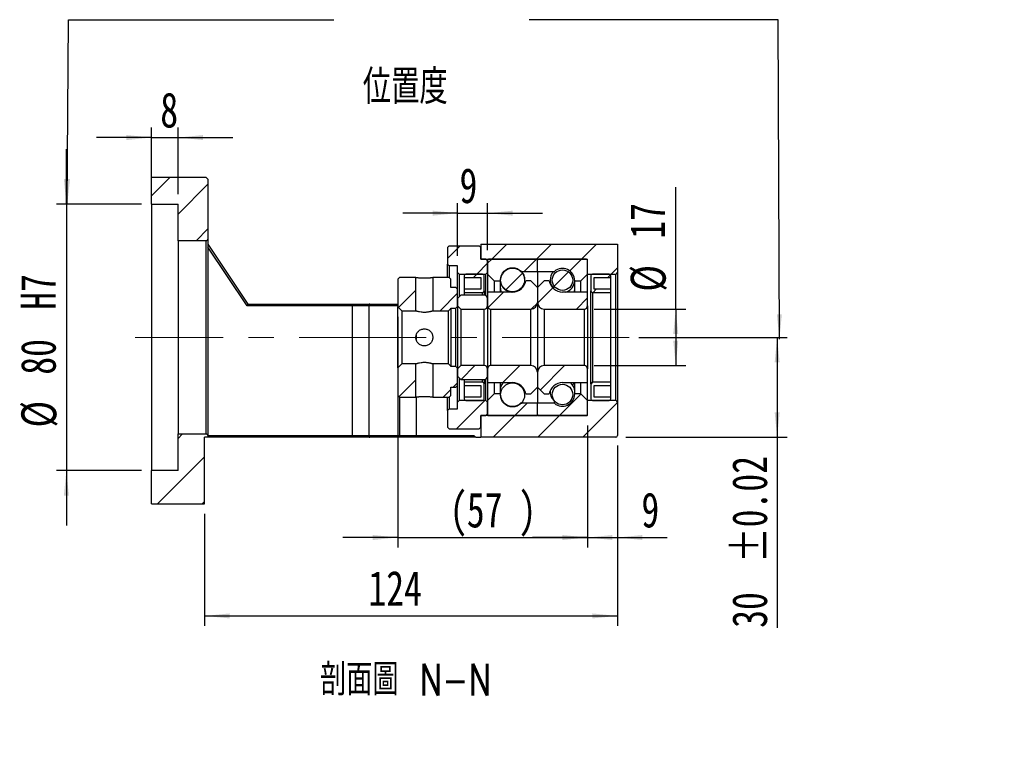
# Model space of a CAD drawing. Header units: millimetres. Extents: x 42 to 294, y 5 to 197.
# Tile 4 of 6: x 195 to 294, y 5 to 78. Entities that reach past the tile are written whole.
import ezdxf

# ---------------------------------------------------------------- set-up
doc = ezdxf.new("R2010")
doc.units = ezdxf.units.MM
doc.linetypes.add('CENTERX2', pattern=[20.32, 12.7, -2.54, 2.54, -2.54])
doc.layers.add('FORMAT', color=7, linetype='Continuous')
doc.styles.add('SLDTEXTSTYLE0', font='TXT', dxfattribs={"width": 0.75, "bigfont": 'bigfont'})
doc.styles.add('SLDTEXTSTYLE1', font='TXT', dxfattribs={"width": 0.75})
doc.dimstyles.new('SLDDIMSTYLE3', dxfattribs={"dimtxt": 3.5, "dimasz": 2.5, "dimexe": 0, "dimexo": 0.0625, "dimgap": 0.875, "dimtad": 1, "dimlfac": 3, "dimrnd": 1e-09, "dimzin": 12, "dimdsep": 46, "dimtxsty": 'SLDTEXTSTYLE1', "dimsah": 1, "dimcen": 0.09, "dimadec": 0, "dimazin": 3, "dimtfac": 1, "dimtofl": 0, "dimtmove": 0, "dimatfit": 3, "dimfxl": 1, "dimfrac": 2, "dimtolj": 1, "dimtzin": 12, "dimarcsym": 0})
doc.dimstyles.new('SLDDIMSTYLE5', dxfattribs={"dimtxt": 3.5, "dimasz": 2.5, "dimexe": 0, "dimexo": 0.0625, "dimgap": 0.875, "dimtad": 1, "dimlfac": 3, "dimrnd": 1e-09, "dimzin": 12, "dimdsep": 46, "dimtxsty": 'SLDTEXTSTYLE1', "dimsah": 1, "dimcen": 0.09, "dimadec": 0, "dimazin": 3, "dimtfac": 1, "dimtmove": 0, "dimatfit": 0, "dimfxl": 1, "dimfrac": 2, "dimtolj": 1, "dimtzin": 12, "dimarcsym": 0})
doc.dimstyles.new('SLDDIMSTYLE6', dxfattribs={"dimtxt": 3.5, "dimasz": 2.5, "dimexe": 0, "dimexo": 0.0625, "dimgap": 0.875, "dimtad": 1, "dimlfac": 3, "dimrnd": 1e-09, "dimzin": 12, "dimdsep": 46, "dimtxsty": 'SLDTEXTSTYLE1', "dimsah": 1, "dimcen": 0.09, "dimadec": 0, "dimazin": 3, "dimtfac": 1, "dimtmove": 0, "dimatfit": 0, "dimfxl": 1, "dimfrac": 2, "dimtolj": 1, "dimarcsym": 0})
doc.dimstyles.new('SLDDIMSTYLE7', dxfattribs={"dimtxt": 3.5, "dimasz": 2.5, "dimexe": 0, "dimexo": 0.0625, "dimgap": 0.875, "dimtad": 1, "dimlfac": 3, "dimrnd": 1e-09, "dimzin": 12, "dimdsep": 46, "dimtxsty": 'SLDTEXTSTYLE1', "dimsah": 1, "dimcen": 0.09, "dimadec": 0, "dimazin": 3, "dimtol": 1, "dimtp": 0.02, "dimtm": 0.02, "dimtfac": 1, "dimtofl": 0, "dimtmove": 0, "dimatfit": 3, "dimfxl": 1, "dimfrac": 2, "dimtolj": 1, "dimarcsym": 0})

# ---------------------------------------------------------------- blocks, each defined once
blk = doc.blocks.new('_D_10')
at = {"layer": 'FORMAT', "color": 7}
for p, q in [((208.499, 60.501), (208.499, 67.161)), ((211.166, 60.501), (211.166, 67.161)), ((208.499, 66.161), (202.999, 66.161)), ((208.499, 66.161), (211.166, 66.161)), ((211.166, 66.161), (216.666, 66.161))]:
    blk.add_line(p, q, dxfattribs=at)
for points in [[(208.499, 66.161), (205.999, 66.411), (205.999, 65.911)], [(211.166, 66.161), (213.666, 65.911), (213.666, 66.411)]]:
    blk.add_solid(points, dxfattribs=at)
at = {"layer": 'FORMAT', "color": 7, "insert": (209.389, 70.673), "char_height": 3.5, "attachment_point": 1, "style": 'SLDTEXTSTYLE1'}
blk.add_mtext('8', dxfattribs=at)
blk = doc.blocks.new('_D_11')
at = {"layer": 'FORMAT', "color": 7}
for p, q in [((199.982, 59.501), (199.982, 65.001)), ((207.499, 59.501), (198.982, 59.501)), ((199.982, 59.501), (199.982, 32.835)), ((207.499, 32.835), (198.982, 32.835)), ((199.982, 32.835), (199.982, 27.335))]:
    blk.add_line(p, q, dxfattribs=at)
for points in [[(199.982, 59.501), (200.232, 62.001), (199.732, 62.001)], [(199.982, 32.835), (199.732, 30.335), (200.232, 30.335)]]:
    blk.add_solid(points, dxfattribs=at)
at = {"layer": 'FORMAT', "color": 7, "char_height": 3.5, "attachment_point": 1, "rotation": 90, "style": 'SLDTEXTSTYLE1'}
for s, insert in [('H7', (195.416, 48.913)), ('80', (195.416, 42.429)), ('%%c', (195.47, 37.15))]:
    blk.add_mtext(s, dxfattribs=dict(at, insert=insert))
blk = doc.blocks.new('_D_12')
at = {"layer": 'FORMAT', "color": 7}
for p, q in [((255.166, 35.335), (255.166, 17.292)), ((213.832, 28.501), (213.832, 17.292)), ((213.832, 18.292), (255.166, 18.292))]:
    blk.add_line(p, q, dxfattribs=at)
for points in [[(213.832, 18.292), (216.332, 18.042), (216.332, 18.542)], [(255.166, 18.292), (252.666, 18.542), (252.666, 18.042)]]:
    blk.add_solid(points, dxfattribs=at)
at = {"layer": 'FORMAT', "color": 7, "insert": (230.23, 22.803), "char_height": 3.5, "attachment_point": 1, "style": 'SLDTEXTSTYLE1'}
blk.add_mtext('124', dxfattribs=at)
blk = doc.blocks.new('_D_13')
at = {"layer": 'FORMAT', "color": 7}
for p, q in [((233.166, 48.235), (233.166, 25.138)), ((252.166, 37.335), (252.166, 25.138)), ((233.166, 26.138), (227.666, 26.138)), ((233.166, 26.138), (252.166, 26.138)), ((252.166, 26.138), (257.666, 26.138))]:
    blk.add_line(p, q, dxfattribs=at)
for points in [[(233.166, 26.138), (230.666, 26.388), (230.666, 25.888)], [(252.166, 26.138), (254.666, 25.888), (254.666, 26.388)]]:
    blk.add_solid(points, dxfattribs=at)
at = {"layer": 'FORMAT', "color": 7, "char_height": 3.5, "attachment_point": 1, "style": 'SLDTEXTSTYLE1'}
for s, insert in [('(', (238.365, 30.65)), ('57', (240.086, 30.65)), (')', (245.258, 30.65))]:
    blk.add_mtext(s, dxfattribs=dict(at, insert=insert))
blk = doc.blocks.new('_D_14')
at = {"layer": 'FORMAT', "color": 7}
for p, q in [((252.166, 37.335), (252.166, 25.138)), ((255.166, 35.335), (255.166, 25.138)), ((252.166, 26.138), (246.666, 26.138)), ((252.166, 26.138), (255.166, 26.138)), ((255.166, 26.138), (260.158, 26.138))]:
    blk.add_line(p, q, dxfattribs=at)
for points in [[(252.166, 26.138), (249.666, 26.388), (249.666, 25.888)], [(255.166, 26.138), (257.666, 25.888), (257.666, 26.388)]]:
    blk.add_solid(points, dxfattribs=at)
at = {"layer": 'FORMAT', "color": 7, "insert": (257.572, 30.65), "char_height": 3.5, "attachment_point": 1, "style": 'SLDTEXTSTYLE1'}
blk.add_mtext('9', dxfattribs=at)
blk = doc.blocks.new('_D_15')
at = {"layer": 'FORMAT', "color": 7}
for p, q in [((261.011, 49.001), (261.011, 61.201)), ((252.832, 49.001), (262.011, 49.001)), ((261.011, 49.001), (261.011, 43.335)), ((252.832, 43.335), (262.011, 43.335))]:
    blk.add_line(p, q, dxfattribs=at)
for points in [[(261.011, 49.001), (260.761, 46.501), (261.261, 46.501)], [(261.011, 43.335), (261.261, 45.835), (260.761, 45.835)]]:
    blk.add_solid(points, dxfattribs=at)
at = {"layer": 'FORMAT', "color": 7, "char_height": 3.5, "attachment_point": 1, "rotation": 90, "style": 'SLDTEXTSTYLE1'}
for s, insert in [('17', (256.445, 56.028)), ('%%c', (256.499, 50.75))]:
    blk.add_mtext(s, dxfattribs=dict(at, insert=insert))
blk = doc.blocks.new('_D_16')
at = {"layer": 'FORMAT', "color": 7}
for p, q in [((257.33, 46.168), (272.166, 46.168)), ((271.166, 46.168), (271.166, 36.168)), ((255.999, 36.168), (272.166, 36.168)), ((271.166, 36.168), (271.166, 17.099))]:
    blk.add_line(p, q, dxfattribs=at)
for points in [[(271.166, 46.168), (270.916, 43.668), (271.416, 43.668)], [(271.166, 36.168), (271.416, 38.668), (270.916, 38.668)]]:
    blk.add_solid(points, dxfattribs=at)
at = {"layer": 'FORMAT', "color": 7, "char_height": 3.5, "attachment_point": 1, "rotation": 90, "style": 'SLDTEXTSTYLE1'}
for s, insert in [('±0.02', (266.654, 23.583)), ('30', (266.654, 17.099))]:
    blk.add_mtext(s, dxfattribs=dict(at, insert=insert))
blk = doc.blocks.new('_D_17')
at = {"layer": 'FORMAT', "color": 7}
for p, q in [((239.166, 54.335), (239.166, 59.594)), ((242.166, 54.901), (242.166, 59.594)), ((239.166, 58.594), (233.666, 58.594)), ((239.166, 58.594), (242.166, 58.594)), ((242.166, 58.594), (247.666, 58.594))]:
    blk.add_line(p, q, dxfattribs=at)
for points in [[(239.166, 58.594), (236.666, 58.844), (236.666, 58.344)], [(242.166, 58.594), (244.666, 58.344), (244.666, 58.844)]]:
    blk.add_solid(points, dxfattribs=at)
at = {"layer": 'FORMAT', "color": 7, "insert": (239.358, 63.106), "char_height": 3.5, "attachment_point": 1, "style": 'SLDTEXTSTYLE1'}
blk.add_mtext('9', dxfattribs=at)

msp = doc.modelspace()

# ---------------------------------------------------------------- hatches: boundary and pattern name
at = {"layer": 'FORMAT', "linetype": 'Continuous', "lineweight": 18}
h = msp.add_hatch(dxfattribs=at)
h.set_pattern_fill('ANSI31', color=256, style=0)
edge = h.paths.add_edge_path(flags=0)
edge.add_line((214.1656, 56.0014), (214.1656, 62.0014))
edge.add_line((214.1656, 62.0014), (213.999, 62.1681))
edge.add_line((213.999, 62.1681), (208.499, 62.1681))
edge.add_line((208.499, 62.1681), (208.499, 59.5014))
edge.add_line((208.499, 59.5014), (211.1656, 59.5014))
edge.add_line((211.1656, 59.5014), (211.1656, 55.8348))
edge.add_line((211.1656, 55.8348), (213.999, 55.8348))
edge.add_arc((213.999, 56.0014), 0.1667, 270, 360)
h = msp.add_hatch(dxfattribs=at)
h.set_pattern_fill('ANSI31', color=256, style=0)
h.paths.add_polyline_path([(239.1656, 52.6681), (239.3323, 52.5014), (241.999, 52.5014), (242.1656, 52.6681), (242.1656, 53.8348), (241.999, 54.0014), (241.499, 54.0014), (241.499, 55.1681), (241.3323, 55.3348), (238.3323, 55.3348), (238.1656, 55.1681), (238.1656, 53.5014), (238.3323, 53.3348), (239.1656, 53.3348)], flags=0)
h = msp.add_hatch(dxfattribs=at)
h.set_pattern_fill('ANSI31', color=256, style=0)
edge = h.paths.add_edge_path(flags=0)
edge.add_line((255.1656, 52.6681), (255.1656, 55.5014))
edge.add_line((255.1656, 55.5014), (241.499, 55.5014))
edge.add_line((241.499, 55.5014), (241.499, 54.0014))
edge.add_line((241.499, 54.0014), (252.1656, 54.0014))
edge.add_line((252.1656, 54.0014), (252.1656, 52.5014))
edge.add_line((252.1656, 52.5014), (254.999, 52.5014))
edge.add_arc((254.999, 52.6681), 0.1667, 270, 360)
h = msp.add_hatch(dxfattribs=at)
h.set_pattern_fill('ANSI31', color=256, style=0)
edge = h.paths.add_edge_path(flags=0)
edge.add_line((247.0656, 54.0014), (242.2656, 54.0014))
edge.add_arc((242.2656, 53.9014), 0.1, 90, 180)
edge.add_line((242.1656, 53.9014), (242.1656, 52.5014))
edge.add_line((242.1656, 52.5014), (242.8323, 51.8348))
edge.add_line((242.8323, 51.8348), (243.4323, 51.8348))
edge.add_arc((244.6656, 51.8348), 1.2333, 49.179109, 180, ccw=False)
edge.add_line((245.4719, 52.7681), (247.1656, 52.7681))
edge.add_line((247.1656, 52.7681), (247.1656, 53.9014))
edge.add_arc((247.0656, 53.9014), 0.1, 0, 90)
h = msp.add_hatch(dxfattribs=at)
h.set_pattern_fill('ANSI31', color=256, style=0)
edge = h.paths.add_edge_path(flags=0)
edge.add_line((252.1656, 52.5014), (252.1656, 53.9014))
edge.add_arc((252.0656, 53.9014), 0.1, 0, 90)
edge.add_line((252.0656, 54.0014), (247.2656, 54.0014))
edge.add_arc((247.2656, 53.9014), 0.1, 90, 180)
edge.add_line((247.1656, 53.9014), (247.1656, 52.7681))
edge.add_line((247.1656, 52.7681), (248.8594, 52.7681))
edge.add_arc((249.6656, 51.8348), 1.2333, 0, 130.820891, ccw=False)
edge.add_line((250.899, 51.8348), (251.499, 51.8348))
edge.add_line((251.499, 51.8348), (252.1656, 52.5014))
h = msp.add_hatch(dxfattribs=at)
h.set_pattern_fill('ANSI31', color=256, style=0)
edge = h.paths.add_edge_path(flags=0)
edge.add_line((239.8323, 52.1681), (241.499, 52.1681))
edge.add_line((241.499, 52.1681), (241.499, 51.0014))
edge.add_line((241.499, 51.0014), (239.8323, 51.0014))
edge.add_line((239.8323, 51.0014), (239.8323, 50.6681))
edge.add_line((239.8323, 50.6681), (241.6656, 50.6681))
edge.add_arc((241.6656, 50.8348), 0.1667, 270, 360)
edge.add_line((241.8323, 50.8348), (241.8323, 52.3348))
edge.add_arc((241.6656, 52.3348), 0.1667, 0, 90)
edge.add_line((241.6656, 52.5014), (239.999, 52.5014))
edge.add_arc((239.999, 52.3348), 0.1667, 90, 180)
edge.add_line((239.8323, 52.3348), (239.8323, 52.1681))
h = msp.add_hatch(dxfattribs=at)
h.set_pattern_fill('ANSI31', color=256, style=0)
edge = h.paths.add_edge_path(flags=0)
edge.add_arc((244.6656, 51.9293), 1.2076, 0, 360)
h = msp.add_hatch(dxfattribs=at)
h.set_pattern_fill('ANSI31', color=256, style=0)
edge = h.paths.add_edge_path(flags=0)
edge.add_arc((249.6656, 51.8938), 1.0247, 0, 360)
h = msp.add_hatch(dxfattribs=at)
h.set_pattern_fill('ANSI31', color=256, style=0)
edge = h.paths.add_edge_path(flags=0)
edge.add_line((254.499, 51.0014), (252.8323, 51.0014))
edge.add_line((252.8323, 51.0014), (252.8323, 52.1681))
edge.add_line((252.8323, 52.1681), (254.499, 52.1681))
edge.add_line((254.499, 52.1681), (254.499, 52.3348))
edge.add_arc((254.3323, 52.3348), 0.1667, 0, 90)
edge.add_line((254.3323, 52.5014), (252.6656, 52.5014))
edge.add_arc((252.6656, 52.3348), 0.1667, 90, 180)
edge.add_line((252.499, 52.3348), (252.499, 50.8348))
edge.add_arc((252.6656, 50.8348), 0.1667, 180, 270)
edge.add_line((252.6656, 50.6681), (254.499, 50.6681))
edge.add_line((254.499, 50.6681), (254.499, 51.0014))
h = msp.add_hatch(dxfattribs=at)
h.set_pattern_fill('ANSI31', color=256, style=0)
h.paths.add_polyline_path([(233.3323, 52.1681), (233.1656, 52.0014), (233.1656, 49.2348), (233.5656, 48.8348), (234.9823, 48.8348), (234.9823, 52.1681)], flags=0)
h = msp.add_hatch(dxfattribs=at)
h.set_pattern_fill('ANSI31', color=256, style=0)
h.paths.add_polyline_path([(239.1656, 51.0014), (238.999, 51.1681), (238.499, 51.1681), (238.499, 52.0014), (238.3323, 52.1681), (236.6823, 52.1681), (236.6823, 48.8348), (238.2656, 48.8348), (238.499, 49.0681), (238.499, 49.0848), (238.999, 49.0848), (239.1656, 49.2514)], flags=0)
h = msp.add_hatch(dxfattribs=at)
h.set_pattern_fill('ANSI31', color=256, style=0)
edge = h.paths.add_edge_path(flags=0)
edge.add_line((247.1656, 49.6681), (247.1656, 51.1681))
edge.add_line((247.1656, 51.1681), (246.499, 51.8348))
edge.add_line((246.499, 51.8348), (245.9839, 51.8348))
edge.add_arc((244.6656, 52.0348), 1.3333, 270, 351.373073, ccw=False)
edge.add_line((244.6656, 50.7014), (242.1656, 50.7014))
edge.add_line((242.1656, 50.7014), (242.1656, 49.3348))
edge.add_arc((242.499, 49.3348), 0.3333, 180, 270)
edge.add_line((242.499, 49.0014), (246.499, 49.0014))
edge.add_arc((246.499, 49.6681), 0.6667, 270, 360)
h = msp.add_hatch(dxfattribs=at)
h.set_pattern_fill('ANSI31', color=256, style=0)
edge = h.paths.add_edge_path(flags=0)
edge.add_line((248.3474, 51.8348), (247.8323, 51.8348))
edge.add_line((247.8323, 51.8348), (247.1656, 51.1681))
edge.add_line((247.1656, 51.1681), (247.1656, 49.6681))
edge.add_arc((247.8323, 49.6681), 0.6667, 180, 270)
edge.add_line((247.8323, 49.0014), (251.8323, 49.0014))
edge.add_arc((251.8323, 49.3348), 0.3333, 270, 360)
edge.add_line((252.1656, 49.3348), (252.1656, 50.7014))
edge.add_line((252.1656, 50.7014), (249.6656, 50.7014))
edge.add_arc((249.6656, 52.0348), 1.3333, 188.626927, 270, ccw=False)
h = msp.add_hatch(dxfattribs=at)
h.set_pattern_fill('ANSI31', color=256, style=0)
edge = h.paths.add_edge_path(flags=0)
edge.add_line((239.1656, 49.3348), (239.499, 49.0014))
edge.add_line((239.499, 49.0014), (241.8323, 49.0014))
edge.add_arc((241.8323, 49.3348), 0.3333, 270, 360)
edge.add_line((242.1656, 49.3348), (242.1656, 50.0514))
edge.add_arc((241.8323, 50.0514), 0.3333, 0, 90)
edge.add_line((241.8323, 50.3848), (239.499, 50.3848))
edge.add_line((239.499, 50.3848), (239.1656, 50.0514))
edge.add_line((239.1656, 50.0514), (239.1656, 49.3348))
h = msp.add_hatch(dxfattribs=at)
h.set_pattern_fill('ANSI31', color=256, style=0)
h.paths.add_polyline_path([(233.1656, 40.3348), (233.3323, 40.1681), (234.9823, 40.1681), (234.9823, 43.5014), (233.5656, 43.5014), (233.1656, 43.1014)], flags=0)
h = msp.add_hatch(dxfattribs=at)
h.set_pattern_fill('ANSI31', color=256, style=0)
h.paths.add_polyline_path([(238.3323, 40.1681), (238.499, 40.3348), (238.499, 41.1681), (238.999, 41.1681), (239.1656, 41.3348), (239.1656, 43.0848), (238.999, 43.2514), (238.499, 43.2514), (238.499, 43.2681), (238.2656, 43.5014), (236.6823, 43.5014), (236.6823, 40.1681)], flags=0)
h = msp.add_hatch(dxfattribs=at)
h.set_pattern_fill('ANSI31', color=256, style=0)
edge = h.paths.add_edge_path(flags=0)
edge.add_line((239.499, 43.3348), (239.1656, 43.0014))
edge.add_line((239.1656, 43.0014), (239.1656, 42.2848))
edge.add_line((239.1656, 42.2848), (239.499, 41.9514))
edge.add_line((239.499, 41.9514), (241.8323, 41.9514))
edge.add_arc((241.8323, 42.2848), 0.3333, 270, 360)
edge.add_line((242.1656, 42.2848), (242.1656, 43.0014))
edge.add_arc((241.8323, 43.0014), 0.3333, 0, 90)
edge.add_line((241.8323, 43.3348), (239.499, 43.3348))
h = msp.add_hatch(dxfattribs=at)
h.set_pattern_fill('ANSI31', color=256, style=0)
edge = h.paths.add_edge_path(flags=0)
edge.add_line((245.9839, 40.5014), (246.499, 40.5014))
edge.add_line((246.499, 40.5014), (247.1656, 41.1681))
edge.add_line((247.1656, 41.1681), (247.1656, 42.6681))
edge.add_arc((246.499, 42.6681), 0.6667, 0, 90)
edge.add_line((246.499, 43.3348), (242.499, 43.3348))
edge.add_arc((242.499, 43.0014), 0.3333, 90, 180)
edge.add_line((242.1656, 43.0014), (242.1656, 41.6348))
edge.add_line((242.1656, 41.6348), (244.6656, 41.6348))
edge.add_arc((244.6656, 40.3014), 1.3333, 8.626927, 90, ccw=False)
h = msp.add_hatch(dxfattribs=at)
h.set_pattern_fill('ANSI31', color=256, style=0)
edge = h.paths.add_edge_path(flags=0)
edge.add_line((247.1656, 42.6681), (247.1656, 41.1681))
edge.add_line((247.1656, 41.1681), (247.8323, 40.5014))
edge.add_line((247.8323, 40.5014), (248.3474, 40.5014))
edge.add_arc((249.6656, 40.3014), 1.3333, 90, 171.373073, ccw=False)
edge.add_line((249.6656, 41.6348), (252.1656, 41.6348))
edge.add_line((252.1656, 41.6348), (252.1656, 43.0014))
edge.add_arc((251.8323, 43.0014), 0.3333, 0, 90)
edge.add_line((251.8323, 43.3348), (247.8323, 43.3348))
edge.add_arc((247.8323, 42.6681), 0.6667, 90, 180)
h = msp.add_hatch(dxfattribs=at)
h.set_pattern_fill('ANSI31', color=256, style=0)
edge = h.paths.add_edge_path(flags=0)
edge.add_line((239.8323, 41.3348), (241.499, 41.3348))
edge.add_line((241.499, 41.3348), (241.499, 40.1681))
edge.add_line((241.499, 40.1681), (239.8323, 40.1681))
edge.add_line((239.8323, 40.1681), (239.8323, 40.0014))
edge.add_arc((239.999, 40.0014), 0.1667, 180, 270)
edge.add_line((239.999, 39.8348), (241.6656, 39.8348))
edge.add_arc((241.6656, 40.0014), 0.1667, 270, 360)
edge.add_line((241.8323, 40.0014), (241.8323, 41.5014))
edge.add_arc((241.6656, 41.5014), 0.1667, 0, 90)
edge.add_line((241.6656, 41.6681), (239.8323, 41.6681))
edge.add_line((239.8323, 41.6681), (239.8323, 41.3348))
h = msp.add_hatch(dxfattribs=at)
h.set_pattern_fill('ANSI31', color=256, style=0)
edge = h.paths.add_edge_path(flags=0)
edge.add_arc((244.6656, 40.4069), 1.2076, 0, 360)
h = msp.add_hatch(dxfattribs=at)
h.set_pattern_fill('ANSI31', color=256, style=0)
edge = h.paths.add_edge_path(flags=0)
edge.add_arc((249.6656, 40.4425), 1.0247, 0, 360)
h = msp.add_hatch(dxfattribs=at)
h.set_pattern_fill('ANSI31', color=256, style=0)
edge = h.paths.add_edge_path(flags=0)
edge.add_line((254.499, 40.1681), (252.8323, 40.1681))
edge.add_line((252.8323, 40.1681), (252.8323, 41.3348))
edge.add_line((252.8323, 41.3348), (254.499, 41.3348))
edge.add_line((254.499, 41.3348), (254.499, 41.6681))
edge.add_line((254.499, 41.6681), (252.6656, 41.6681))
edge.add_arc((252.6656, 41.5014), 0.1667, 90, 180)
edge.add_line((252.499, 41.5014), (252.499, 40.0014))
edge.add_arc((252.6656, 40.0014), 0.1667, 180, 270)
edge.add_line((252.6656, 39.8348), (254.3323, 39.8348))
edge.add_arc((254.3323, 40.0014), 0.1667, 270, 360)
edge.add_line((254.499, 40.0014), (254.499, 40.1681))
h = msp.add_hatch(dxfattribs=at)
h.set_pattern_fill('ANSI31', color=256, style=0)
edge = h.paths.add_edge_path(flags=0)
edge.add_line((242.1656, 39.8348), (242.1656, 38.4348))
edge.add_arc((242.2656, 38.4348), 0.1, 180, 270)
edge.add_line((242.2656, 38.3348), (247.0656, 38.3348))
edge.add_arc((247.0656, 38.4348), 0.1, 270, 360)
edge.add_line((247.1656, 38.4348), (247.1656, 39.5681))
edge.add_line((247.1656, 39.5681), (245.4719, 39.5681))
edge.add_arc((244.6656, 40.5014), 1.2333, 180, 310.820891, ccw=False)
edge.add_line((243.4323, 40.5014), (242.8323, 40.5014))
edge.add_line((242.8323, 40.5014), (242.1656, 39.8348))
h = msp.add_hatch(dxfattribs=at)
h.set_pattern_fill('ANSI31', color=256, style=0)
edge = h.paths.add_edge_path(flags=0)
edge.add_line((247.2656, 38.3348), (252.0656, 38.3348))
edge.add_arc((252.0656, 38.4348), 0.1, 270, 360)
edge.add_line((252.1656, 38.4348), (252.1656, 39.8348))
edge.add_line((252.1656, 39.8348), (251.499, 40.5014))
edge.add_line((251.499, 40.5014), (250.899, 40.5014))
edge.add_arc((249.6656, 40.5014), 1.2333, 229.179109, 360, ccw=False)
edge.add_line((248.8594, 39.5681), (247.1656, 39.5681))
edge.add_line((247.1656, 39.5681), (247.1656, 38.4348))
edge.add_arc((247.2656, 38.4348), 0.1, 180, 270)
h = msp.add_hatch(dxfattribs=at)
h.set_pattern_fill('ANSI31', color=256, style=0)
h.paths.add_polyline_path([(239.3323, 39.8348), (239.1656, 39.6681), (239.1656, 39.0014), (238.3323, 39.0014), (238.1656, 38.8348), (238.1656, 37.1681), (238.3323, 37.0014), (241.3323, 37.0014), (241.499, 37.1681), (241.499, 38.3348), (241.999, 38.3348), (242.1656, 38.5014), (242.1656, 39.6681), (241.999, 39.8348)], flags=0)
h = msp.add_hatch(dxfattribs=at)
h.set_pattern_fill('ANSI31', color=256, style=0)
edge = h.paths.add_edge_path(flags=0)
edge.add_line((255.1656, 36.3348), (255.1656, 39.6681))
edge.add_arc((254.999, 39.6681), 0.1667, 0, 90)
edge.add_line((254.999, 39.8348), (252.1656, 39.8348))
edge.add_line((252.1656, 39.8348), (252.1656, 38.3348))
edge.add_line((252.1656, 38.3348), (241.499, 38.3348))
edge.add_line((241.499, 38.3348), (241.499, 36.1681))
edge.add_line((241.499, 36.1681), (254.999, 36.1681))
edge.add_arc((254.999, 36.3348), 0.1667, 270, 360)
h = msp.add_hatch(dxfattribs=at)
h.set_pattern_fill('ANSI31', color=256, style=0)
edge = h.paths.add_edge_path(flags=0)
edge.add_line((211.1656, 36.5014), (211.1656, 32.8348))
edge.add_line((211.1656, 32.8348), (208.499, 32.8348))
edge.add_line((208.499, 32.8348), (208.499, 29.5014))
edge.add_line((208.499, 29.5014), (213.8323, 29.5014))
edge.add_line((213.8323, 29.5014), (213.8323, 36.1681))
edge.add_line((213.8323, 36.1681), (214.1656, 36.1681))
edge.add_line((214.1656, 36.1681), (214.1656, 36.3348))
edge.add_arc((213.999, 36.3348), 0.1667, 0, 90)
edge.add_line((213.999, 36.5014), (211.1656, 36.5014))

# ---------------------------------------------------------------- linework, layer by layer
at = {"color": 7, "linetype": 'Continuous', "lineweight": 25}
for p, q in [((208.499, 59.5014), (208.499, 62.1681)), ((213.999, 62.1681), (208.499, 62.1681)), ((213.999, 62.1681), (214.1656, 62.0014)), ((214.1656, 62.0014), (214.1656, 56.0014)), ((208.499, 59.5014), (211.1656, 59.5014)), ((208.499, 59.5014), (208.499, 32.8348)), ((211.1656, 55.8348), (211.1656, 59.5014)), ((211.1656, 55.8348), (211.1656, 36.5014)), ((213.999, 55.8348), (211.1656, 55.8348)), ((213.999, 36.5014), (213.999, 55.8348)), ((214.1656, 56.0014), (214.1656, 36.3348)), ((214.1656, 55.5014), (218.1656, 49.5014)), ((238.1656, 55.1681), (238.3323, 55.3348)), ((238.3323, 55.3348), (241.3323, 55.3348)), ((241.3323, 55.3348), (241.499, 55.1681)), ((241.499, 55.5014), (241.499, 54.0014)), ((241.499, 55.5014), (255.1656, 55.5014)), ((255.1656, 55.5014), (255.1656, 52.6681)), ((218.0764, 49.3348), (214.1656, 55.201)), ((238.1656, 55.1681), (238.1656, 53.5014)), ((241.499, 54.0014), (241.499, 55.1681)), ((238.3323, 53.3348), (238.1656, 53.5014)), ((238.1656, 52.1681), (238.1656, 53.5014)), ((239.1656, 53.3348), (238.3323, 53.3348)), ((238.3323, 53.3348), (238.3323, 52.1681)), ((239.1656, 52.6681), (239.1656, 53.3348)), ((241.999, 54.0014), (241.499, 54.0014)), ((241.499, 54.0014), (252.1656, 54.0014)), ((241.999, 54.0014), (242.1656, 53.8348)), ((242.1656, 53.9014), (242.1656, 52.5014)), ((242.1656, 52.6681), (242.1656, 53.8348)), ((247.0656, 54.0014), (242.2656, 54.0014)), ((247.1656, 52.7681), (247.1656, 53.9014)), ((252.0656, 54.0014), (247.2656, 54.0014)), ((252.1656, 52.5014), (252.1656, 54.0014)), ((252.1656, 52.5014), (252.1656, 53.9014)), ((239.3323, 52.5014), (239.1656, 52.6681)), ((239.1656, 51.0014), (239.1656, 52.6681)), ((239.3323, 52.5014), (241.999, 52.5014)), ((239.3323, 52.5014), (239.3323, 50.2181)), ((239.8323, 52.3348), (239.8323, 52.1681)), ((241.6656, 52.5014), (239.999, 52.5014)), ((241.8323, 50.8348), (241.8323, 52.3348)), ((242.1656, 52.6681), (241.999, 52.5014)), ((241.999, 50.3401), (241.999, 52.5014)), ((242.1656, 52.5014), (242.8323, 51.8348)), ((242.1656, 52.5014), (242.1656, 50.7014)), ((245.4719, 52.7681), (247.1656, 52.7681)), ((247.1656, 52.7681), (247.1656, 51.1681)), ((247.1656, 52.7681), (248.8594, 52.7681)), ((248.8594, 52.7595), (248.8594, 52.7681)), ((251.499, 51.8348), (252.1656, 52.5014)), ((252.1656, 52.5014), (254.999, 52.5014)), ((252.1656, 50.7014), (252.1656, 52.5014)), ((252.499, 52.3348), (252.499, 50.8348)), ((254.3323, 52.5014), (252.6656, 52.5014)), ((254.499, 52.1681), (254.499, 52.3348)), ((254.999, 39.8348), (254.999, 52.5014)), ((255.1656, 52.6681), (255.1656, 39.6681)), ((233.1656, 52.0014), (233.3323, 52.1681)), ((233.1656, 52.0014), (233.1656, 49.2348)), ((234.9823, 52.1681), (233.3323, 52.1681)), ((234.9823, 48.8348), (234.9823, 52.1681)), ((236.6823, 52.1681), (236.6823, 48.8348)), ((238.3323, 52.1681), (236.6823, 52.1681)), ((238.3323, 52.1681), (238.499, 52.0014)), ((238.499, 51.1681), (238.499, 52.0014)), ((239.8323, 52.1681), (239.8323, 51.0014)), ((239.8323, 52.1681), (241.499, 52.1681)), ((241.499, 52.1681), (241.499, 51.0014)), ((242.8323, 51.8348), (243.4323, 51.8348)), ((242.8323, 51.8348), (242.8323, 50.7014)), ((243.4323, 51.8348), (243.4323, 50.7014)), ((245.8775, 51.4789), (245.8513, 51.5897)), ((246.499, 51.8348), (245.9839, 51.8348)), ((247.1656, 51.1681), (246.499, 51.8348)), ((247.8323, 51.8348), (247.1656, 51.1681)), ((248.3474, 51.8348), (247.8323, 51.8348)), ((248.5106, 51.4614), (248.4908, 51.4043)), ((250.899, 51.8348), (251.499, 51.8348)), ((250.899, 50.7014), (250.899, 51.8348)), ((251.499, 50.7014), (251.499, 51.8348)), ((252.8323, 52.1681), (254.499, 52.1681)), ((252.8323, 51.0014), (252.8323, 52.1681)), ((254.499, 51.0014), (254.499, 52.1681)), ((238.999, 51.1681), (238.499, 51.1681)), ((238.999, 51.1681), (239.1656, 51.0014)), ((239.1656, 49.2514), (239.1656, 51.0014)), ((239.1656, 50.0514), (239.499, 50.3848)), ((241.8323, 50.3848), (239.499, 50.3848)), ((241.499, 51.0014), (239.8323, 51.0014)), ((239.8323, 51.0014), (239.8323, 50.6681)), ((239.8323, 50.6681), (239.8323, 50.3848)), ((239.8323, 50.6681), (241.6656, 50.6681)), ((241.8323, 50.8348), (241.8323, 50.3848)), ((242.1656, 50.7014), (242.1656, 49.3348)), ((244.6656, 50.7014), (242.1656, 50.7014)), ((247.1656, 51.1681), (247.1656, 49.6681)), ((252.1656, 50.7014), (249.6656, 50.7014)), ((252.1656, 49.3348), (252.1656, 50.7014)), ((252.499, 41.5014), (252.499, 50.8348)), ((252.6656, 50.6681), (252.6656, 41.6681)), ((252.6656, 50.6681), (254.499, 50.6681)), ((254.499, 51.0014), (252.8323, 51.0014)), ((254.499, 50.6681), (254.499, 51.0014)), ((254.499, 41.6681), (254.499, 50.6681)), ((218.1656, 49.5014), (218.0764, 49.3348)), ((228.6481, 49.3348), (218.0764, 49.3348)), ((218.1656, 49.5014), (228.6481, 49.5014)), ((228.6481, 49.5014), (228.6481, 49.3348)), ((228.6481, 49.5014), (230.3627, 49.5014)), ((230.281, 49.3348), (228.6481, 49.3348)), ((228.6481, 36.3348), (228.6481, 49.3348)), ((230.281, 49.3348), (230.281, 36.3348)), ((230.3627, 49.5014), (233.1656, 49.5014)), ((239.1656, 50.0514), (239.1656, 49.3348)), ((239.499, 49.0014), (239.1656, 49.3348)), ((242.1656, 49.3348), (242.1656, 50.0514)), ((242.1656, 49.3348), (242.1656, 43.0014)), ((247.1656, 49.6681), (247.1656, 42.6681)), ((252.1656, 49.3348), (252.1656, 43.0014)), ((233.5656, 48.8348), (233.1656, 49.2348)), ((233.1656, 43.1014), (233.1656, 49.2348)), ((233.5656, 48.8348), (233.5656, 43.5014)), ((233.5656, 48.8348), (234.9823, 48.8348)), ((236.6823, 48.8348), (238.2656, 48.8348)), ((238.499, 49.0681), (238.2656, 48.8348)), ((238.2656, 43.5014), (238.2656, 48.8348)), ((238.499, 49.0848), (238.999, 49.0848)), ((238.499, 49.0681), (238.499, 49.0848)), ((238.499, 49.0681), (238.499, 43.2681)), ((239.1656, 49.2514), (238.999, 49.0848)), ((238.999, 43.2514), (238.999, 49.0848)), ((239.1656, 49.2514), (239.1656, 43.0848)), ((239.499, 49.0014), (239.499, 43.3348)), ((239.499, 49.0014), (241.8323, 49.0014)), ((241.8323, 43.3348), (241.8323, 49.0014)), ((242.499, 43.3348), (242.499, 49.0014)), ((242.499, 49.0014), (246.499, 49.0014)), ((246.499, 43.3348), (246.499, 49.0014)), ((247.8323, 49.0014), (247.8323, 43.3348)), ((247.8323, 49.0014), (251.8323, 49.0014)), ((251.8323, 49.0014), (251.8323, 43.3348)), ((233.1656, 43.1014), (233.5656, 43.5014)), ((234.9823, 43.5014), (233.5656, 43.5014)), ((234.9823, 40.1681), (234.9823, 43.5014)), ((238.2656, 43.5014), (236.6823, 43.5014)), ((236.6823, 43.5014), (236.6823, 40.1681)), ((238.2656, 43.5014), (238.499, 43.2681)), ((233.1656, 43.1014), (233.1656, 40.3348)), ((238.499, 43.2514), (238.499, 43.2681)), ((238.999, 43.2514), (238.499, 43.2514)), ((238.999, 43.2514), (239.1656, 43.0848)), ((239.1656, 43.0014), (239.499, 43.3348)), ((239.1656, 41.3348), (239.1656, 43.0848)), ((239.1656, 43.0014), (239.1656, 42.2848)), ((241.8323, 43.3348), (239.499, 43.3348)), ((242.1656, 42.2848), (242.1656, 43.0014)), ((242.1656, 43.0014), (242.1656, 41.6348)), ((246.499, 43.3348), (242.499, 43.3348)), ((247.1656, 42.6681), (247.1656, 41.1681)), ((251.8323, 43.3348), (247.8323, 43.3348)), ((252.1656, 41.6348), (252.1656, 43.0014)), ((239.499, 41.9514), (239.1656, 42.2848)), ((239.3323, 42.1181), (239.3323, 39.8348)), ((239.499, 41.9514), (241.8323, 41.9514)), ((239.8323, 41.9514), (239.8323, 41.6681)), ((241.6656, 41.6681), (239.8323, 41.6681)), ((239.8323, 41.6681), (239.8323, 41.3348)), ((241.8323, 41.9514), (241.8323, 41.5014)), ((241.8323, 40.0014), (241.8323, 41.5014)), ((241.999, 39.8348), (241.999, 41.9961)), ((242.1656, 41.6348), (242.1656, 39.8348)), ((242.1656, 41.6348), (244.6656, 41.6348)), ((242.8323, 41.6348), (242.8323, 40.5014)), ((243.4323, 41.6348), (243.4323, 40.5014)), ((249.6656, 41.6348), (252.1656, 41.6348)), ((250.899, 40.5014), (250.899, 41.6348)), ((251.499, 40.5014), (251.499, 41.6348)), ((252.1656, 39.8348), (252.1656, 41.6348)), ((252.499, 41.5014), (252.499, 40.0014)), ((254.499, 41.6681), (252.6656, 41.6681)), ((254.499, 41.3348), (254.499, 41.6681)), ((238.499, 41.1681), (238.999, 41.1681)), ((238.499, 40.3348), (238.499, 41.1681)), ((239.1656, 41.3348), (238.999, 41.1681)), ((239.1656, 39.6681), (239.1656, 41.3348)), ((239.8323, 41.3348), (239.8323, 40.1681)), ((239.8323, 41.3348), (241.499, 41.3348)), ((241.499, 41.3348), (241.499, 40.1681)), ((242.8323, 40.5014), (242.1656, 39.8348)), ((243.4323, 40.5014), (242.8323, 40.5014)), ((245.9839, 40.5014), (246.499, 40.5014)), ((246.499, 40.5014), (247.1656, 41.1681)), ((247.1656, 41.1681), (247.1656, 39.5681)), ((247.1656, 41.1681), (247.8323, 40.5014)), ((247.8323, 40.5014), (248.3474, 40.5014)), ((251.499, 40.5014), (250.899, 40.5014)), ((252.1656, 39.8348), (251.499, 40.5014)), ((252.8323, 41.3348), (254.499, 41.3348)), ((252.8323, 40.1681), (252.8323, 41.3348)), ((254.499, 40.1681), (254.499, 41.3348)), ((233.3323, 40.1681), (233.1656, 40.3348)), ((233.3323, 40.1681), (234.9823, 40.1681)), ((236.6823, 40.1681), (238.3323, 40.1681)), ((238.1656, 38.8348), (238.1656, 40.1681)), ((238.499, 40.3348), (238.3323, 40.1681)), ((238.3323, 40.1681), (238.3323, 39.0014)), ((239.1656, 39.6681), (239.3323, 39.8348)), ((239.1656, 39.0014), (239.1656, 39.6681)), ((241.999, 39.8348), (239.3323, 39.8348)), ((241.499, 40.1681), (239.8323, 40.1681)), ((239.8323, 40.1681), (239.8323, 40.0014)), ((239.999, 39.8348), (241.6656, 39.8348)), ((241.999, 39.8348), (242.1656, 39.6681)), ((242.1656, 39.8348), (242.1656, 38.4348)), ((242.1656, 38.5014), (242.1656, 39.6681)), ((247.1656, 39.5681), (245.4719, 39.5681)), ((247.1656, 38.4348), (247.1656, 39.5681)), ((248.8594, 39.5681), (247.1656, 39.5681)), ((248.8594, 39.5681), (248.8594, 39.7922)), ((252.1656, 38.3348), (252.1656, 39.8348)), ((254.999, 39.8348), (252.1656, 39.8348)), ((252.1656, 38.4348), (252.1656, 39.8348)), ((252.6656, 39.8348), (254.3323, 39.8348)), ((254.499, 40.1681), (252.8323, 40.1681)), ((254.499, 40.0014), (254.499, 40.1681)), ((255.1656, 39.6681), (255.1656, 36.3348)), ((238.1656, 38.8348), (238.3323, 39.0014)), ((238.1656, 38.8348), (238.1656, 37.1681)), ((238.3323, 39.0014), (239.1656, 39.0014)), ((242.1656, 38.5014), (241.999, 38.3348)), ((241.499, 38.3348), (241.999, 38.3348)), ((241.499, 37.1681), (241.499, 38.3348)), ((241.499, 38.3348), (241.499, 36.1681)), ((252.1656, 38.3348), (241.499, 38.3348)), ((242.2656, 38.3348), (247.0656, 38.3348)), ((247.2656, 38.3348), (252.0656, 38.3348)), ((211.1656, 36.5014), (213.999, 36.5014)), ((211.1656, 32.8348), (211.1656, 36.5014)), ((238.3323, 37.0014), (238.1656, 37.1681)), ((238.3323, 37.0014), (241.3323, 37.0014)), ((241.499, 37.1681), (241.3323, 37.0014)), ((213.8323, 29.5014), (213.8323, 36.1681)), ((214.1656, 36.1681), (213.8323, 36.1681)), ((214.1656, 36.3348), (214.1656, 36.1681)), ((214.1656, 36.3348), (228.6481, 36.3348)), ((228.6481, 36.1681), (214.1656, 36.1681)), ((228.6481, 36.3348), (230.281, 36.3348)), ((228.6481, 36.3348), (228.6481, 36.1681)), ((230.3627, 36.1681), (228.6481, 36.1681)), ((230.281, 36.3348), (233.3836, 36.3348)), ((233.3019, 36.1681), (230.3627, 36.1681)), ((235.0165, 36.1681), (233.3019, 36.1681)), ((233.3836, 36.3348), (235.0165, 36.3348)), ((235.0165, 36.3348), (235.0165, 36.1681)), ((235.0165, 36.3348), (240.8323, 36.3348)), ((240.999, 36.1681), (235.0165, 36.1681)), ((240.999, 36.1681), (241.499, 36.1681)), ((254.999, 36.1681), (241.499, 36.1681)), ((208.499, 29.5014), (208.499, 32.8348)), ((211.1656, 32.8348), (208.499, 32.8348)), ((208.499, 29.5014), (213.8323, 29.5014))]:
    msp.add_line(p, q, dxfattribs=at)
at = {"color": 8, "linetype": 'Continuous', "lineweight": 25}
for p, q in [((241.6656, 50.3848), (241.6656, 50.6681)), ((233.1656, 49.3348), (230.281, 49.3348)), ((235.0165, 46.3964), (235.0165, 45.9386)), ((241.6656, 41.6681), (241.6656, 41.9514)), ((233.3836, 36.3348), (233.3836, 40.1681)), ((235.0165, 40.1729), (235.0165, 36.3348))]:
    msp.add_line(p, q, dxfattribs=at)
at = {"color": 7, "linetype": 'Continuous', "lineweight": 25, "flags": 128}
for points in [[(250.8547, 50.7014), (250.878, 50.8023), (250.8978, 50.9746)], [(230.3627, 49.5014), (230.3468, 49.4982), (230.3314, 49.4888), (230.3173, 49.4734), (230.305, 49.4526), (230.2948, 49.4274), (230.2873, 49.3986), (230.2826, 49.3673), (230.281, 49.3348)], [(245.8622, 40.5697), (245.878, 40.642), (245.8976, 40.8113)], [(230.281, 36.3348), (230.2826, 36.3023), (230.2873, 36.271), (230.2948, 36.2422), (230.305, 36.2169), (230.3173, 36.1962), (230.3314, 36.1808), (230.3468, 36.1713), (230.3627, 36.1681)], [(233.3836, 36.3348), (233.382, 36.3023), (233.3773, 36.271), (233.3698, 36.2422), (233.3596, 36.2169), (233.3473, 36.1962), (233.3332, 36.1808), (233.3178, 36.1713), (233.3019, 36.1681)]]:
    msp.add_lwpolyline(points, dxfattribs=at)
at = {"color": 7, "linetype": 'Continuous', "lineweight": 25}
for centre, radius in [((244.6656, 51.9293), 1.2076), ((249.6656, 51.8938), 1.0247), ((244.6656, 40.4069), 1.2076), ((249.6656, 40.4425), 1.0247)]:
    msp.add_circle(centre, radius, dxfattribs=at)
for centre, radius, start, end in [((213.999, 56.0014), 0.1667, 270, 0), ((242.2656, 53.9014), 0.1, 90, 180), ((247.0656, 53.9014), 0.1, 0, 90), ((247.2656, 53.9014), 0.1, 90, 180), ((252.0656, 53.9014), 0.1, 0, 90), ((239.999, 52.3348), 0.1667, 90, 180), ((241.6656, 52.3348), 0.1667, 0, 90), ((244.6656, 51.8348), 1.2333, 49.179109, 180), ((244.6656, 51.9293), 1.2333, 0, 42.550081), ((249.6656, 51.8938), 1.2333, 137.164345, 222.906319), ((249.6656, 51.8348), 1.2333, 0, 130.820891), ((252.6656, 52.3348), 0.1667, 90, 180), ((254.3323, 52.3348), 0.1667, 0, 90), ((254.999, 52.6681), 0.1667, 270, 0), ((244.6656, 51.9293), 1.2333, 182.324548, 264.61001), ((244.6656, 52.0348), 1.3333, 270, 351.373073), ((244.6656, 51.9293), 1.2333, 289.269004, 0), ((249.6656, 52.0348), 1.3333, 188.626927, 270), ((249.6656, 51.8938), 1.2333, 284.815202, 357.668195), ((241.6656, 50.8348), 0.1667, 270, 0), ((241.8323, 50.0514), 0.3333, 0, 90), ((244.6656, 51.25), 1.2333, 182.471552, 206.408805), ((252.6656, 50.8348), 0.1667, 180, 270), ((241.8323, 49.3348), 0.3333, 270, 0), ((242.499, 49.3348), 0.3333, 180, 270), ((246.499, 49.6681), 0.6667, 270, 0), ((247.8323, 49.6681), 0.6667, 180, 270), ((251.8323, 49.3348), 0.3333, 270, 0), ((241.8323, 43.0014), 0.3333, 0, 90), ((242.499, 43.0014), 0.3333, 90, 180), ((246.499, 42.6681), 0.6667, 0, 90), ((247.8323, 42.6681), 0.6667, 90, 180), ((251.8323, 43.0014), 0.3333, 0, 90), ((241.6656, 41.5014), 0.1667, 0, 90), ((241.8323, 42.2848), 0.3333, 270, 0), ((244.6656, 40.8687), 1.2333, 142.21358, 177.577515), ((244.6656, 40.3014), 1.3333, 8.626927, 90), ((249.6656, 40.3014), 1.3333, 90, 171.373073), ((249.6656, 40.7116), 1.2333, 2.388268, 48.460518), ((249.6656, 42.0615), 1.2333, 326.820805, 339.755943), ((252.6656, 41.5014), 0.1667, 90, 180), ((244.6656, 40.5014), 1.2333, 180, 310.820891), ((249.6656, 40.7116), 1.2333, 174.98681, 225.144571), ((249.6656, 40.5014), 1.2333, 229.179109, 0), ((239.999, 40.0014), 0.1667, 180, 270), ((241.6656, 40.0014), 0.1667, 270, 0), ((252.6656, 40.0014), 0.1667, 180, 270), ((254.3323, 40.0014), 0.1667, 270, 0), ((254.999, 39.6681), 0.1667, 0, 90), ((242.2656, 38.4348), 0.1, 180, 270), ((247.0656, 38.4348), 0.1, 270, 360), ((247.2656, 38.4348), 0.1, 180, 270), ((252.0656, 38.4348), 0.1, 270, 0), ((213.999, 36.3348), 0.1667, 0, 90), ((240.999, 36.3348), 0.1667, 180, 270), ((254.999, 36.3348), 0.1667, 270, 0)]:
    msp.add_arc(centre, radius, start, end, dxfattribs=at)
for points, knots in [([(234.9823, 52.1681), (234.9823, 52.1681), (234.9878, 52.1673), (235.0095, 52.1643), (235.0258, 52.1621), (235.0685, 52.1565), (235.0947, 52.1532), (235.1564, 52.1459), (235.1922, 52.1419), (235.2706, 52.134), (235.3133, 52.1301), (235.4062, 52.1227), (235.4556, 52.1193), (235.5579, 52.1137), (235.6115, 52.1115), (235.7213, 52.1084), (235.7765, 52.1076), (235.8875, 52.1076), (235.9439, 52.1084), (236.053, 52.1115), (236.106, 52.1137), (236.209, 52.1193), (236.2587, 52.1227), (236.3507, 52.13), (236.3937, 52.1339), (236.4729, 52.1419), (236.508, 52.1458), (236.5696, 52.1531), (236.5962, 52.1565), (236.6389, 52.1621), (236.655, 52.1643), (236.6767, 52.1673), (236.6823, 52.1681), (236.6823, 52.1681)], [0, 0, 0, 0, 0.0625, 0.0625, 0.125, 0.125, 0.1875, 0.1875, 0.25, 0.25, 0.3125, 0.3125, 0.375, 0.375, 0.4375, 0.4375, 0.5, 0.5, 0.5625, 0.5625, 0.625, 0.625, 0.6875, 0.6875, 0.75, 0.75, 0.8125, 0.8125, 0.875, 0.875, 0.9375, 0.9375, 1, 1, 1, 1]), ([(234.9823, 48.8348), (234.9823, 48.8348), (234.9879, 48.833), (235.0097, 48.8262), (235.0262, 48.821), (235.0691, 48.8083), (235.0952, 48.8008), (235.1569, 48.7842), (235.1926, 48.7751), (235.3094, 48.7481), (235.4036, 48.7298), (235.5568, 48.7102), (235.6107, 48.7048), (235.7206, 48.6976), (235.776, 48.6957), (235.8878, 48.6957), (235.9445, 48.6976), (236.0538, 48.7048), (236.107, 48.7101), (236.2104, 48.7233), (236.2595, 48.7311), (236.3512, 48.748), (236.3944, 48.7572), (236.4727, 48.7753), (236.5076, 48.7842), (236.5692, 48.8007), (236.5959, 48.8084), (236.6385, 48.8211), (236.6547, 48.8261), (236.6767, 48.833), (236.6823, 48.8348), (236.6823, 48.8348)], [0, 0, 0, 0, 0.0625, 0.0625, 0.125, 0.125, 0.1875, 0.1875, 0.25, 0.25, 0.375, 0.375, 0.4375, 0.4375, 0.5, 0.5, 0.5625, 0.5625, 0.625, 0.625, 0.6875, 0.6875, 0.75, 0.75, 0.8125, 0.8125, 0.875, 0.875, 0.9375, 0.9375, 1, 1, 1, 1]), ([(236.6823, 46.1681), (236.6823, 46.2247), (236.6767, 46.2802), (236.6549, 46.3893), (236.6384, 46.4435), (236.5956, 46.5463), (236.5694, 46.595), (236.5077, 46.6871), (236.4721, 46.7304), (236.3553, 46.8472), (236.2611, 46.9103), (236.108, 46.9741), (236.054, 46.9906), (235.9441, 47.0126), (235.8887, 47.0181), (235.777, 47.0182), (235.7203, 47.0125), (235.611, 46.9907), (235.5578, 46.9745), (235.4544, 46.9316), (235.4053, 46.9052), (235.3137, 46.8438), (235.2704, 46.8083), (235.1921, 46.73), (235.1571, 46.6874), (235.0956, 46.5956), (235.0688, 46.5459), (235.0262, 46.4435), (235.01, 46.3905), (234.9879, 46.2806), (234.9823, 46.2242), (234.9823, 46.1128), (234.9878, 46.0567), (235.0098, 45.9464), (235.0261, 45.8932), (235.0687, 45.7907), (235.0954, 45.741), (235.1569, 45.6491), (235.1919, 45.6065), (235.2703, 45.528), (235.3135, 45.4926), (235.405, 45.4313), (235.4539, 45.4049), (235.5574, 45.3619), (235.6105, 45.3457), (235.7195, 45.3238), (235.7761, 45.3181), (235.8882, 45.3181), (235.9436, 45.3236), (236.0533, 45.3454), (236.1075, 45.362), (236.261, 45.4258), (236.3552, 45.489), (236.4721, 45.6058), (236.5078, 45.6492), (236.5694, 45.7412), (236.5955, 45.7898), (236.6383, 45.8924), (236.6548, 45.9467), (236.6767, 46.056), (236.6823, 46.1116), (236.6823, 46.1681)], [0, 0, 0, 0, 0.03125, 0.03125, 0.0625, 0.0625, 0.09375, 0.09375, 0.125, 0.125, 0.1875, 0.1875, 0.21875, 0.21875, 0.25, 0.25, 0.28125, 0.28125, 0.3125, 0.3125, 0.34375, 0.34375, 0.375, 0.375, 0.40625, 0.40625, 0.4375, 0.4375, 0.46875, 0.46875, 0.5, 0.5, 0.53125, 0.53125, 0.5625, 0.5625, 0.59375, 0.59375, 0.625, 0.625, 0.65625, 0.65625, 0.6875, 0.6875, 0.71875, 0.71875, 0.75, 0.75, 0.78125, 0.78125, 0.8125, 0.8125, 0.875, 0.875, 0.90625, 0.90625, 0.9375, 0.9375, 0.96875, 0.96875, 1, 1, 1, 1]), ([(236.6823, 43.5014), (236.6823, 43.5014), (236.6768, 43.5032), (236.6547, 43.5101), (236.6384, 43.5152), (236.5958, 43.5278), (236.5691, 43.5355), (236.5075, 43.5521), (236.4726, 43.561), (236.3941, 43.5791), (236.351, 43.5883), (236.2594, 43.6051), (236.2105, 43.6129), (236.107, 43.6262), (236.0539, 43.6314), (235.9449, 43.6386), (235.8883, 43.6405), (235.7763, 43.6405), (235.7208, 43.6387), (235.6111, 43.6315), (235.557, 43.6261), (235.4035, 43.6064), (235.3094, 43.5881), (235.1925, 43.5611), (235.1568, 43.552), (235.0952, 43.5354), (235.0691, 43.5279), (235.0263, 43.5152), (235.0097, 43.5101), (234.9879, 43.5032), (234.9823, 43.5014), (234.9823, 43.5014)], [0, 0, 0, 0, 0.0625, 0.0625, 0.125, 0.125, 0.1875, 0.1875, 0.25, 0.25, 0.3125, 0.3125, 0.375, 0.375, 0.4375, 0.4375, 0.5, 0.5, 0.5625, 0.5625, 0.625, 0.625, 0.75, 0.75, 0.8125, 0.8125, 0.875, 0.875, 0.9375, 0.9375, 1, 1, 1, 1]), ([(236.6823, 40.1681), (236.6823, 40.1681), (236.6769, 40.1689), (236.6551, 40.1719), (236.6388, 40.1742), (236.5964, 40.1797), (236.57, 40.1831), (236.508, 40.1904), (236.4729, 40.1943), (236.3946, 40.2022), (236.3509, 40.2062), (236.2587, 40.2135), (236.21, 40.2169), (236.107, 40.2225), (236.0531, 40.2248), (235.9444, 40.2278), (235.8891, 40.2286), (235.7767, 40.2286), (235.7214, 40.2278), (235.6127, 40.2248), (235.5586, 40.2225), (235.4557, 40.2169), (235.4069, 40.2136), (235.3145, 40.2063), (235.2708, 40.2023), (235.1533, 40.1905), (235.09, 40.1826), (235.0262, 40.1742), (235.0098, 40.172), (234.9878, 40.1689), (234.9823, 40.1681), (234.9823, 40.1681)], [0, 0, 0, 0, 0.0625, 0.0625, 0.125, 0.125, 0.1875, 0.1875, 0.25, 0.25, 0.3125, 0.3125, 0.375, 0.375, 0.4375, 0.4375, 0.5, 0.5, 0.5625, 0.5625, 0.625, 0.625, 0.6875, 0.6875, 0.75, 0.75, 0.875, 0.875, 0.9375, 0.9375, 1, 1, 1, 1])]:
    msp.add_open_spline(points, degree=3, knots=knots, dxfattribs=at)
at = {"layer": 'FORMAT', "color": 7}
for p, q in [((200.0765, 59.5014), (200.194, 77.9531)), ((200.194, 77.9531), (226.7719, 77.9531)), ((271.278, 77.9531), (246.319, 77.9531)), ((271.3955, 45.9698), (271.278, 77.9531))]:
    msp.add_line(p, q, dxfattribs=at)
at = {"layer": 'FORMAT', "color": 7, "linetype": 'CENTERX2', "lineweight": 18}
msp.add_line((256.3305, 46.1681), (206.8633, 46.1681), dxfattribs=at)
at = {"layer": 'FORMAT', "color": 7}
for points in [[(200.0765, 59.5014), (200.3424, 61.9998), (199.8424, 62.003)], [(271.3955, 45.9698), (271.6363, 48.4707), (271.1363, 48.4689)]]:
    msp.add_solid(points, dxfattribs=at)

# ---------------------------------------------------------------- texts
at = {"layer": 'FORMAT', "color": 7, "insert": (229.6663, 72.9587), "char_height": 3.439583, "attachment_point": 1, "style": 'SLDTEXTSTYLE0'}
msp.add_mtext('\\M+188CA\\M+19275\\M+19378', dxfattribs=at)
at = {"layer": 'FORMAT', "insert": (233.954, 13.5143), "char_height": 3.175, "attachment_point": 2, "style": 'SLDTEXTSTYLE0'}
msp.add_mtext('\\M+19655\\M+196CA\\M+19AA4 N-N', dxfattribs=at)

# ---------------------------------------------------------------- dimensions: what is measured, and where the dimension line sits
at = {"layer": 'FORMAT', "color": 7}
for base, p1, p2, dimstyle, picture, middle in [((211.1656, 66.1608), (208.499, 59.5014), (211.1656, 59.5014), 'SLDDIMSTYLE5', '_D_10', (210.6822, 66.1608)), ((242.1656, 58.5939), (239.1656, 53.3348), (242.1656, 53.9014), 'SLDDIMSTYLE5', '_D_17', (240.6509, 58.5939)), ((255.1656, 26.1378), (252.1656, 38.3348), (255.1656, 36.3348), 'SLDDIMSTYLE5', '_D_14', (258.8653, 26.1378)), ((255.1656, 18.2917), (213.8323, 29.5014), (255.1656, 36.3348), 'SLDDIMSTYLE3', '_D_12', (234.1091, 18.2917))]:
    dim = msp.add_linear_dim(base=base, p1=p1, p2=p2, dimstyle=dimstyle, dxfattribs=at)
    dim.commit()
    dim.dimension.update_dxf_attribs({"geometry": picture, "text_midpoint": middle, "dimtype": 160})
for base, p1, p2, text, dimstyle, picture, middle in [((199.9816, 32.8348), (208.499, 59.5014), (208.499, 32.8348), '%%c<>H7', 'SLDDIMSTYLE6', '_D_11', (199.9816, 45.9096)), ((261.0105, 43.3348), (251.8323, 49.0014), (251.8323, 43.3348), '%%c<>', 'SLDDIMSTYLE3', '_D_15', (261.0105, 55.9753))]:
    dim = msp.add_linear_dim(base=base, p1=p1, p2=p2, angle=90, text=text, dimstyle=dimstyle, dxfattribs=at)
    dim.commit()
    dim.dimension.update_dxf_attribs({"geometry": picture, "text_midpoint": middle, "dimtype": 160})
dim = msp.add_linear_dim(base=(252.1656, 26.1378), p1=(233.1656, 49.2348), p2=(252.1656, 38.3348), text='(<>)', dimstyle='SLDDIMSTYLE5', dxfattribs=at)
dim.commit()
dim.dimension.update_dxf_attribs({"geometry": '_D_13', "text_midpoint": (242.672, 26.1378), "dimtype": 160})
dim = msp.add_linear_dim(base=(271.1656, 36.1681), p1=(256.3305, 46.1681), p2=(254.999, 36.1681), angle=90, dimstyle='SLDDIMSTYLE7', dxfattribs=at)
dim.commit()
dim.dimension.update_dxf_attribs({"geometry": '_D_16', "text_midpoint": (271.1656, 26.1378), "dimtype": 160})

doc.saveas('drawing.dxf')
